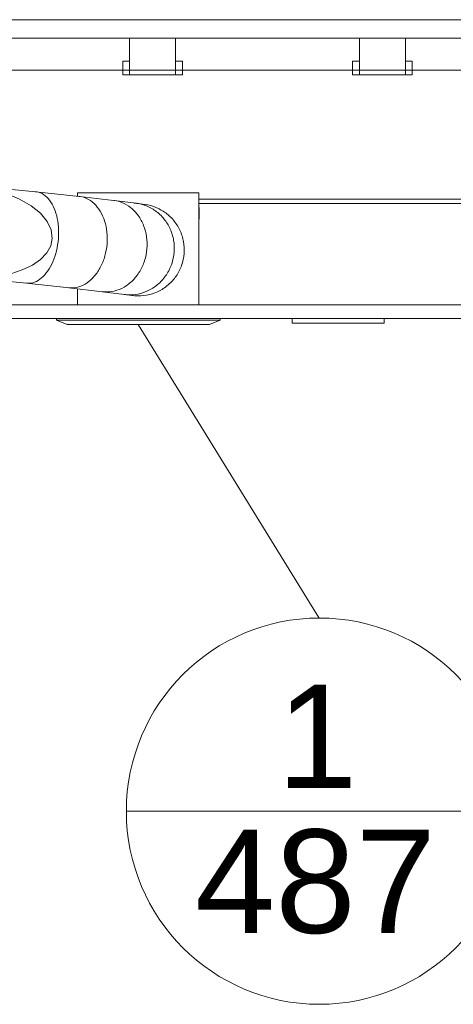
# Model space of a CAD drawing. Header units: metres. Extents: x 3.7 to 90.5, y -1.7 to 14.3.
# Tile 55 of 256: x 38.3 to 39.3, y 0.9 to 3. Entities that reach past the tile are written whole.
import ezdxf

# ---------------------------------------------------------------- set-up
doc = ezdxf.new("R2010")
doc.units = ezdxf.units.M
for name, color, linetype, lineweight in [('A-CLNG', 7, 'Continuous', 18), ('A-FLOR', 7, 'Continuous', 18), ('A-FLOR-MCUT', 7, 'Continuous', 18), ('E-LITE-EQPM', 7, 'Continuous', 18), ('FLEXIVEIS', 7, 'Continuous', 18), ('G-IMPT', 7, 'Continuous', 18), ('S-BEAM', 7, 'Continuous', 18), ('TERMINAIS', 7, 'Continuous', 18)]:
    doc.layers.add(name, color=color, linetype=linetype, lineweight=lineweight)
doc.layers.add('M-HVAC-CDFF-IDEN', color=1, linetype='Continuous', lineweight=9, true_color=0xff0000)
doc.styles.add('Arial_1', font='arial.ttf', dxfattribs={"height": 0.225})

# ---------------------------------------------------------------- blocks, each defined once
blk = doc.blocks.new('Luminária Quadrada - 0300x1200mm_1 Lamp_ - 277V-V19-Corte 1')
at = {"layer": 'E-LITE-EQPM'}
for p, q in [((23.4973, 2.15), (23.4973, 2.16)), ((23.6973, 2.15), (23.4973, 2.15)), ((23.6973, 2.15), (23.6973, 2.16))]:
    blk.add_line(p, q, dxfattribs=at)
blk = doc.blocks.new('4 GRE - ESCOLA DE CINEMA E AUDIOVISUAL CINE REX R07_rvt-1-Corte 1')
at = {"layer": 'A-CLNG'}
for p, q in [((40.0573, 2.39), (35.1673, 2.39)), ((35.1673, 2.36), (40.0573, 2.36))]:
    blk.add_line(p, q, dxfattribs=at)
at = {"layer": 'A-FLOR'}
blk.add_line((35.1673, 2.9), (40.0573, 2.9), dxfattribs=at)
at = {"layer": 'A-FLOR-MCUT'}
blk.add_line((40.0573, 3.01), (35.1673, 3.01), dxfattribs=at)
at = {"layer": 'S-BEAM'}
blk.add_line((38.7145, 2.62), (39.8676, 2.62), dxfattribs=at)
at = {"layer": 'E-LITE-EQPM', "lineweight": 18}
blk.add_blockref('Luminária Quadrada - 0300x1200mm_1 Lamp_ - 277V-V19-Corte 1', (15.4202, 0.2), dxfattribs=at)
blk = doc.blocks.new('Family - V103-298995-Corte 1')
at = {"layer": 'S-BEAM'}
blk.add_line((38.7145, 2.61), (39.8676, 2.61), dxfattribs=at)
blk = doc.blocks.new('Family - L105-299078-Corte 1')
at = {"layer": 'A-FLOR'}
for p, q in [((40.0188, 3.01), (35.2085, 3.01)), ((35.2085, 2.97), (40.0188, 2.97)), ((38.6636, 2.97), (38.5636, 2.97)), ((38.5636, 2.97), (38.5636, 2.9485)), ((38.6636, 2.9115), (38.6636, 2.97)), ((39.1636, 2.97), (39.0636, 2.97)), ((39.0636, 2.97), (39.0636, 2.9485)), ((39.1636, 2.9115), (39.1636, 2.97)), ((38.5636, 2.9485), (38.5636, 2.89)), ((39.0636, 2.9485), (39.0636, 2.89)), ((38.5636, 2.92), (38.5486, 2.92)), ((38.5486, 2.92), (38.5486, 2.9119)), ((38.5486, 2.9119), (38.5486, 2.89)), ((38.5636, 2.8981), (38.5636, 2.92)), ((38.6786, 2.92), (38.6636, 2.92)), ((38.6636, 2.92), (38.6636, 2.9119)), ((38.6636, 2.9119), (38.6636, 2.89)), ((38.6786, 2.8981), (38.6786, 2.92)), ((39.0636, 2.92), (39.0486, 2.92)), ((39.0486, 2.92), (39.0486, 2.9119)), ((39.0486, 2.9119), (39.0486, 2.89)), ((39.0636, 2.8981), (39.0636, 2.92)), ((39.1786, 2.92), (39.1636, 2.92)), ((39.1636, 2.92), (39.1636, 2.9119)), ((39.1636, 2.9119), (39.1636, 2.89)), ((39.1786, 2.8981), (39.1786, 2.92)), ((38.5636, 2.89), (38.5636, 2.8981)), ((38.6636, 2.89), (38.6636, 2.9115)), ((38.6786, 2.89), (38.6786, 2.8981)), ((39.0636, 2.89), (39.0636, 2.8981)), ((39.1636, 2.89), (39.1636, 2.9115)), ((39.1786, 2.89), (39.1786, 2.8981)), ((38.5486, 2.89), (38.5636, 2.89)), ((38.5636, 2.89), (38.6636, 2.89)), ((38.6636, 2.89), (38.6786, 2.89)), ((39.0486, 2.89), (39.0636, 2.89)), ((39.0636, 2.89), (39.1636, 2.89)), ((39.1636, 2.89), (39.1786, 2.89))]:
    blk.add_line(p, q, dxfattribs=at)
blk = doc.blocks.new('ESTRUTURAL CINE REX _011_IFC-1-Corte 1')
at = {"layer": 'A-FLOR', "lineweight": 18}
blk.add_blockref('Family - L105-299078-Corte 1', (0, 0), dxfattribs=at)
at = {"layer": 'S-BEAM', "lineweight": 18}
blk.add_blockref('Family - V103-298995-Corte 1', (0, 0), dxfattribs=at)
blk = doc.blocks.new('ADLQ-AG-K-T3 - TROX_DLQ-4-AK-M_400_dwg_QMODEL_2a35ebf9_a11b_4b6d_b549_81fa0526b176-822412-Corte 1')
at = {"layer": 'G-IMPT', "color": 1, "true_color": 0xff0000}
for p, q in [((38.4506, 2.6262), (38.4506, 2.6337)), ((38.4506, 2.6337), (38.4506, 2.6262)), ((38.7145, 2.6337), (38.4506, 2.6337)), ((38.7145, 2.39), (38.7145, 2.6337)), ((38.7145, 2.6337), (38.7145, 2.4029)), ((38.7149, 2.6015), (38.7149, 2.5765)), ((38.7149, 2.6015), (38.7149, 2.5765)), ((38.7149, 2.5957), (38.7149, 2.5957)), ((38.7149, 2.5957), (38.7149, 2.5955)), ((38.7149, 2.5957), (38.7149, 2.5957)), ((38.7149, 2.5955), (38.7149, 2.5957)), ((38.7149, 2.5955), (38.7149, 2.5952)), ((38.7149, 2.5952), (38.7149, 2.5955)), ((38.7149, 2.5953), (38.7149, 2.5954)), ((38.7149, 2.5954), (38.7149, 2.5953)), ((38.7149, 2.5953), (38.7149, 2.5949)), ((38.7149, 2.5949), (38.7149, 2.5953)), ((38.7149, 2.5952), (38.7149, 2.5947)), ((38.7149, 2.5947), (38.7149, 2.5952)), ((38.7149, 2.5951), (38.7149, 2.5925)), ((38.7149, 2.5951), (38.7149, 2.5925)), ((38.7149, 2.5951), (38.7149, 2.595)), ((38.7149, 2.5951), (38.7149, 2.595)), ((38.7149, 2.5949), (38.7149, 2.595)), ((38.7149, 2.595), (38.7149, 2.595)), ((38.7149, 2.5925), (38.7149, 2.595)), ((38.7149, 2.595), (38.7149, 2.5842)), ((38.7149, 2.5842), (38.7149, 2.595)), ((38.7149, 2.595), (38.7149, 2.5949)), ((38.7149, 2.5949), (38.7149, 2.595)), ((38.7149, 2.5947), (38.7149, 2.5949)), ((38.7149, 2.5949), (38.7149, 2.594)), ((38.7149, 2.5949), (38.7149, 2.594)), ((38.7149, 2.5949), (38.7149, 2.5944)), ((38.7149, 2.5944), (38.7149, 2.5949)), ((38.7149, 2.5949), (38.7149, 2.5946)), ((38.7149, 2.5946), (38.7149, 2.5949)), ((38.7149, 2.5944), (38.7149, 2.5947)), ((38.7149, 2.5947), (38.7149, 2.5942)), ((38.7149, 2.5942), (38.7149, 2.5947)), ((38.7149, 2.5946), (38.7149, 2.5943)), ((38.7149, 2.5943), (38.7149, 2.5946)), ((38.7149, 2.594), (38.7149, 2.5944)), ((38.7149, 2.5943), (38.7149, 2.5944)), ((38.7149, 2.5944), (38.7149, 2.5944)), ((38.7149, 2.5944), (38.7149, 2.5944)), ((38.7149, 2.5935), (38.7149, 2.5944)), ((38.7149, 2.5944), (38.7149, 2.5937)), ((38.7149, 2.5937), (38.7149, 2.5944)), ((38.7149, 2.5942), (38.7149, 2.5943)), ((38.7149, 2.5943), (38.7149, 2.5939)), ((38.7149, 2.5939), (38.7149, 2.5943)), ((38.7149, 2.594), (38.7149, 2.5942)), ((38.7149, 2.5942), (38.7149, 2.5936)), ((38.7149, 2.5936), (38.7149, 2.5942)), ((38.7149, 2.5935), (38.7149, 2.594)), ((38.7149, 2.5939), (38.7149, 2.594)), ((38.7149, 2.5936), (38.7149, 2.5939)), ((38.7149, 2.5939), (38.7149, 2.5934)), ((38.7149, 2.5934), (38.7149, 2.5939)), ((38.7149, 2.5938), (38.7149, 2.5929)), ((38.7149, 2.5938), (38.7149, 2.5929)), ((38.7149, 2.5937), (38.7149, 2.5928)), ((38.7149, 2.5928), (38.7149, 2.5937)), ((38.7149, 2.5934), (38.7149, 2.5936)), ((38.7149, 2.5936), (38.7149, 2.593)), ((38.7149, 2.593), (38.7149, 2.5936)), ((38.7149, 2.5929), (38.7149, 2.5935)), ((38.7149, 2.5934), (38.7149, 2.5935)), ((38.7149, 2.5935), (38.7149, 2.5935)), ((38.7149, 2.5935), (38.7149, 2.5935)), ((38.7149, 2.5935), (38.7149, 2.5905)), ((38.7149, 2.5935), (38.7149, 2.5905)), ((38.7149, 2.5931), (38.7149, 2.5934)), ((38.7149, 2.5932), (38.7149, 2.5934)), ((38.7149, 2.5934), (38.7149, 2.5929)), ((38.7149, 2.5929), (38.7149, 2.5934)), ((38.7149, 2.593), (38.7149, 2.5932)), ((38.7149, 2.5929), (38.7149, 2.5931)), ((38.7149, 2.5929), (38.7149, 2.593)), ((38.7149, 2.593), (38.7149, 2.5923)), ((38.7149, 2.5923), (38.7149, 2.593)), ((38.7149, 2.5922), (38.7149, 2.5929)), ((38.7149, 2.5927), (38.7149, 2.5929)), ((38.7149, 2.5926), (38.7149, 2.5929)), ((38.7149, 2.5929), (38.7149, 2.5923)), ((38.7149, 2.5923), (38.7149, 2.5929)), ((38.7149, 2.5928), (38.7149, 2.5919)), ((38.7149, 2.5928), (38.7149, 2.5919)), ((38.7149, 2.5928), (38.7149, 2.5918)), ((38.7149, 2.5918), (38.7149, 2.5928)), ((38.7149, 2.5926), (38.7149, 2.5927)), ((38.7149, 2.5926), (38.7149, 2.5925)), ((38.7149, 2.5924), (38.7149, 2.5926)), ((38.7149, 2.5924), (38.7149, 2.5925)), ((38.7149, 2.5925), (38.7149, 2.5925)), ((38.7149, 2.5925), (38.7149, 2.5925)), ((38.7149, 2.5925), (38.7149, 2.5896)), ((38.7149, 2.5925), (38.7149, 2.5896)), ((38.7149, 2.5925), (38.7149, 2.5842)), ((38.7149, 2.5925), (38.7149, 2.5842)), ((38.7149, 2.5925), (38.7149, 2.5925)), ((38.7149, 2.5925), (38.7149, 2.5925)), ((38.7149, 2.5925), (38.7149, 2.5923)), ((38.7149, 2.5923), (38.7149, 2.5925)), ((38.7149, 2.5923), (38.7149, 2.5924)), ((38.7149, 2.5922), (38.7149, 2.5924)), ((38.7149, 2.5922), (38.7149, 2.5923)), ((38.7149, 2.5923), (38.7149, 2.592)), ((38.7149, 2.592), (38.7149, 2.5923)), ((38.7149, 2.5923), (38.7149, 2.5918)), ((38.7149, 2.5923), (38.7149, 2.5917)), ((38.7149, 2.5918), (38.7149, 2.5923)), ((38.7149, 2.5917), (38.7149, 2.5923)), ((38.7149, 2.5915), (38.7149, 2.5922)), ((38.7149, 2.592), (38.7149, 2.5922)), ((38.7149, 2.592), (38.7149, 2.5922)), ((38.7149, 2.5921), (38.7149, 2.5905)), ((38.7149, 2.5917), (38.7149, 2.592)), ((38.7149, 2.5918), (38.7149, 2.592)), ((38.7149, 2.592), (38.7149, 2.5916)), ((38.7149, 2.5916), (38.7149, 2.592)), ((38.7149, 2.5918), (38.7149, 2.5905)), ((38.7149, 2.5918), (38.7149, 2.5907)), ((38.7149, 2.5907), (38.7149, 2.5918)), ((38.7149, 2.5918), (38.7149, 2.5913)), ((38.7149, 2.5913), (38.7149, 2.5918)), ((38.7149, 2.5915), (38.7149, 2.5917)), ((38.7149, 2.5917), (38.7149, 2.5911)), ((38.7149, 2.5911), (38.7149, 2.5917)), ((38.7149, 2.5916), (38.7149, 2.5909)), ((38.7149, 2.5916), (38.7149, 2.5909)), ((38.7149, 2.5916), (38.7149, 2.5912)), ((38.7149, 2.5912), (38.7149, 2.5916)), ((38.7149, 2.5908), (38.7149, 2.5915)), ((38.7149, 2.5912), (38.7149, 2.5915)), ((38.7149, 2.5913), (38.7149, 2.5908)), ((38.7149, 2.5908), (38.7149, 2.5913)), ((38.7149, 2.591), (38.7149, 2.5912)), ((38.7149, 2.5912), (38.7149, 2.5907)), ((38.7149, 2.5907), (38.7149, 2.5912)), ((38.7149, 2.5911), (38.7149, 2.5905)), ((38.7149, 2.5905), (38.7149, 2.5911)), ((38.7149, 2.5907), (38.7149, 2.591)), ((38.7149, 2.5901), (38.7149, 2.5908)), ((38.7149, 2.5905), (38.7149, 2.5908)), ((38.7149, 2.5908), (38.7149, 2.5904)), ((38.7149, 2.5905), (38.7149, 2.5907)), ((38.7149, 2.5907), (38.7149, 2.5901)), ((38.7149, 2.5907), (38.7149, 2.5895)), ((38.7149, 2.5895), (38.7149, 2.5907)), ((38.7149, 2.5901), (38.7149, 2.5907)), ((38.7149, 2.5902), (38.7149, 2.5905)), ((38.7149, 2.5905), (38.7149, 2.5901)), ((38.7149, 2.5905), (38.7149, 2.59)), ((38.7149, 2.59), (38.7149, 2.5905)), ((38.7149, 2.5904), (38.7149, 2.5901)), ((38.7149, 2.59), (38.7149, 2.5902)), ((38.7149, 2.5894), (38.7149, 2.5901)), ((38.7149, 2.5901), (38.7149, 2.5895)), ((38.7149, 2.5895), (38.7149, 2.5901)), ((38.7149, 2.5901), (38.7149, 2.5898)), ((38.7149, 2.5898), (38.7149, 2.5901)), ((38.7149, 2.5899), (38.7149, 2.59)), ((38.7149, 2.59), (38.7149, 2.5895)), ((38.7149, 2.5895), (38.7149, 2.59)), ((38.7149, 2.5899), (38.7149, 2.5896)), ((38.7149, 2.5897), (38.7149, 2.5898)), ((38.7149, 2.5898), (38.7149, 2.5897)), ((38.7149, 2.5898), (38.7149, 2.5898)), ((38.7149, 2.5898), (38.7149, 2.5887)), ((38.7149, 2.5898), (38.7149, 2.5875)), ((38.7149, 2.5898), (38.7149, 2.5875)), ((38.7149, 2.5898), (38.7149, 2.5862)), ((38.7149, 2.5898), (38.7149, 2.5862)), ((38.7149, 2.5862), (38.7149, 2.5898)), ((38.7149, 2.5898), (38.7149, 2.5877)), ((38.7149, 2.5877), (38.7149, 2.5898)), ((38.7149, 2.5877), (38.7149, 2.5898)), ((38.7149, 2.5898), (38.7149, 2.5886)), ((38.7149, 2.5898), (38.7149, 2.5886)), ((38.7149, 2.5898), (38.7149, 2.5887)), ((38.7149, 2.5877), (38.7149, 2.5898)), ((38.7149, 2.5877), (38.7149, 2.5898)), ((38.7149, 2.5898), (38.7149, 2.5842)), ((38.7149, 2.5898), (38.7149, 2.5842)), ((38.7149, 2.5874), (38.7149, 2.5898)), ((38.7149, 2.587), (38.7149, 2.5898)), ((38.7149, 2.5898), (38.7149, 2.5897)), ((38.7149, 2.5897), (38.7149, 2.5898)), ((38.7149, 2.5896), (38.7149, 2.5897)), ((38.7149, 2.5897), (38.7149, 2.5896)), ((38.7149, 2.5897), (38.7149, 2.5896)), ((38.7149, 2.5896), (38.7149, 2.5897)), ((38.7149, 2.5894), (38.7149, 2.5896)), ((38.7149, 2.5896), (38.7149, 2.5893)), ((38.7149, 2.5896), (38.7149, 2.5885)), ((38.7149, 2.5896), (38.7149, 2.5896)), ((38.7149, 2.5895), (38.7149, 2.5889)), ((38.7149, 2.5895), (38.7149, 2.5884)), ((38.7149, 2.5889), (38.7149, 2.5895)), ((38.7149, 2.5884), (38.7149, 2.5895)), ((38.7149, 2.5895), (38.7149, 2.5892)), ((38.7149, 2.5892), (38.7149, 2.5895)), ((38.7149, 2.5888), (38.7149, 2.5894)), ((38.7149, 2.5894), (38.7149, 2.588)), ((38.7149, 2.5893), (38.7149, 2.5889)), ((38.7149, 2.5892), (38.7149, 2.589)), ((38.7149, 2.589), (38.7149, 2.5892)), ((38.7149, 2.5883), (38.7149, 2.589)), ((38.7149, 2.5883), (38.7149, 2.589)), ((38.7149, 2.589), (38.7149, 2.589)), ((38.7149, 2.589), (38.7149, 2.589)), ((38.7149, 2.5889), (38.7149, 2.5885)), ((38.7149, 2.5889), (38.7149, 2.5884)), ((38.7149, 2.5884), (38.7149, 2.5889)), ((38.7149, 2.5882), (38.7149, 2.5888)), ((38.7149, 2.5887), (38.7149, 2.5876)), ((38.7149, 2.5887), (38.7149, 2.5887)), ((38.7149, 2.5887), (38.7149, 2.5876)), ((38.7149, 2.5885), (38.7149, 2.5886)), ((38.7149, 2.5886), (38.7149, 2.5885)), ((38.7149, 2.5886), (38.7149, 2.5842)), ((38.7149, 2.5886), (38.7149, 2.5842)), ((38.7149, 2.5884), (38.7149, 2.5885)), ((38.7149, 2.5885), (38.7149, 2.5884)), ((38.7149, 2.5885), (38.7149, 2.588)), ((38.7149, 2.5885), (38.7149, 2.5841)), ((38.7149, 2.5885), (38.7149, 2.5841)), ((38.7149, 2.5885), (38.7149, 2.5841)), ((38.7149, 2.5883), (38.7149, 2.5884)), ((38.7149, 2.5884), (38.7149, 2.5883)), ((38.7149, 2.5884), (38.7149, 2.5873)), ((38.7149, 2.5884), (38.7149, 2.5878)), ((38.7149, 2.5878), (38.7149, 2.5884)), ((38.7149, 2.5873), (38.7149, 2.5884)), ((38.7149, 2.5883), (38.7149, 2.588)), ((38.7149, 2.5883), (38.7149, 2.5881)), ((38.7149, 2.5878), (38.7149, 2.5882)), ((38.7149, 2.5881), (38.7149, 2.5878)), ((38.7149, 2.588), (38.7149, 2.5875)), ((38.7149, 2.5878), (38.7149, 2.5841)), ((38.7149, 2.5878), (38.7149, 2.5875)), ((38.7149, 2.5872), (38.7149, 2.5878)), ((38.7149, 2.5872), (38.7149, 2.5878)), ((38.7149, 2.5878), (38.7149, 2.5874)), ((38.7149, 2.5874), (38.7149, 2.5878)), ((38.7149, 2.5842), (38.7149, 2.5877)), ((38.7149, 2.5877), (38.7149, 2.5842)), ((38.7149, 2.5877), (38.7149, 2.5842)), ((38.7149, 2.5865), (38.7149, 2.5877)), ((38.7149, 2.5865), (38.7149, 2.5877)), ((38.7149, 2.5876), (38.7149, 2.5864)), ((38.7149, 2.5876), (38.7149, 2.5864)), ((38.7149, 2.5875), (38.7149, 2.5872)), ((38.7149, 2.5875), (38.7149, 2.5869)), ((38.7149, 2.5875), (38.7149, 2.5874)), ((38.7149, 2.5875), (38.7149, 2.5865)), ((38.7149, 2.5874), (38.7149, 2.587)), ((38.7149, 2.587), (38.7149, 2.5874)), ((38.7149, 2.5873), (38.7149, 2.5863)), ((38.7149, 2.5863), (38.7149, 2.5873)), ((38.7149, 2.5872), (38.7149, 2.5869)), ((38.7149, 2.587), (38.7149, 2.5861)), ((38.7149, 2.587), (38.7149, 2.5861)), ((38.7149, 2.587), (38.7149, 2.5842)), ((38.7149, 2.587), (38.7149, 2.5867)), ((38.7149, 2.5867), (38.7149, 2.587)), ((38.7149, 2.5869), (38.7149, 2.5866)), ((38.7149, 2.5869), (38.7149, 2.5863)), ((38.7149, 2.5867), (38.7149, 2.5866)), ((38.7149, 2.5866), (38.7149, 2.5867)), ((38.7149, 2.5866), (38.7149, 2.5863)), ((38.7149, 2.5866), (38.7149, 2.5865)), ((38.7149, 2.5865), (38.7149, 2.5866)), ((38.7149, 2.5865), (38.7149, 2.5842)), ((38.7149, 2.5865), (38.7149, 2.5865)), ((38.7149, 2.5865), (38.7149, 2.5842)), ((38.7149, 2.5865), (38.7149, 2.5842)), ((38.7149, 2.5865), (38.7149, 2.5842)), ((38.7149, 2.5865), (38.7149, 2.5842)), ((38.7149, 2.5865), (38.7149, 2.5842)), ((38.7149, 2.5865), (38.7149, 2.5842)), ((38.7149, 2.5864), (38.7149, 2.5853)), ((38.7149, 2.5864), (38.7149, 2.5853)), ((38.7149, 2.5863), (38.7149, 2.5858)), ((38.7149, 2.5863), (38.7149, 2.586)), ((38.7149, 2.5863), (38.7149, 2.5854)), ((38.7149, 2.5854), (38.7149, 2.5863)), ((38.7149, 2.5862), (38.7149, 2.5842)), ((38.7149, 2.586), (38.7149, 2.5857)), ((38.7149, 2.5859), (38.7149, 2.585)), ((38.7149, 2.5859), (38.7149, 2.585)), ((38.7149, 2.5858), (38.7149, 2.5853)), ((38.7149, 2.5855), (38.7149, 2.5858)), ((38.7149, 2.5845), (38.7149, 2.5858)), ((38.7149, 2.5857), (38.7149, 2.5855)), ((38.7149, 2.5855), (38.7149, 2.5854)), ((38.7149, 2.5854), (38.7149, 2.5855)), ((38.7149, 2.5854), (38.7149, 2.5853)), ((38.7149, 2.5853), (38.7149, 2.5854)), ((38.7149, 2.5854), (38.7149, 2.5846)), ((38.7149, 2.5846), (38.7149, 2.5854)), ((38.7149, 2.5853), (38.7149, 2.5849)), ((38.7149, 2.5853), (38.7149, 2.5852)), ((38.7149, 2.5852), (38.7149, 2.5853)), ((38.7149, 2.5853), (38.7149, 2.5842)), ((38.7149, 2.5853), (38.7149, 2.5842)), ((38.7149, 2.5849), (38.7149, 2.5845)), ((38.7149, 2.5849), (38.7149, 2.584)), ((38.7149, 2.5849), (38.7149, 2.584)), ((38.7149, 2.5846), (38.7149, 2.5841)), ((38.7149, 2.5841), (38.7149, 2.5846)), ((38.7149, 2.5845), (38.7149, 2.5843)), ((38.7149, 2.5842), (38.7149, 2.5845)), ((38.7149, 2.5843), (38.7149, 2.5841)), ((38.7149, 2.5841), (38.7149, 2.5842)), ((38.7149, 2.5841), (38.7149, 2.584)), ((38.7149, 2.584), (38.7149, 2.5841)), ((38.7149, 2.5841), (38.7149, 2.5838)), ((38.7149, 2.5838), (38.7149, 2.5841)), ((38.7149, 2.5838), (38.7149, 2.5837)), ((38.7149, 2.5837), (38.7149, 2.5838)), ((38.4506, 2.39), (38.4506, 2.425)), ((38.4506, 2.425), (38.4506, 2.4029)), ((38.4046, 2.36), (38.4046, 2.3564)), ((38.7606, 2.3564), (38.4046, 2.3564)), ((38.4046, 2.3564), (38.4278, 2.3475)), ((38.7606, 2.3564), (38.7373, 2.3475)), ((38.7606, 2.36), (38.7606, 2.3564)), ((38.4278, 2.3475), (38.4291, 2.3482)), ((38.7373, 2.3475), (38.4278, 2.3475))]:
    blk.add_line(p, q, dxfattribs=at)
blk = doc.blocks.new('ADLQ-AG-K-T3 - TROX_DLQ-4-AK-M_400_dwg-822411-Corte 1')
blk.add_blockref('ADLQ-AG-K-T3 - TROX_DLQ-4-AK-M_400_dwg_QMODEL_2a35ebf9_a11b_4b6d_b549_81fa0526b176-822412-Corte 1', (0, 0))
blk = doc.blocks.new('ADLQ-AG-K-T3 - DIFUSOR 4 VIAS ADLQ-AG-K T3 _DIÂMETRO 200_-947537-Corte 1')
blk.add_blockref('ADLQ-AG-K-T3 - TROX_DLQ-4-AK-M_400_dwg-822411-Corte 1', (0, 0))
blk = doc.blocks.new('M_Identificador de terminal de ar_BTS - Em caixas-852561-Corte 1')
at = {"layer": 'M-HVAC-CDFF-IDEN'}
blk.add_line((9.0048, 7.473), (9.8448, 7.473), dxfattribs=at)
blk.add_circle((9.4248, 7.473), 0.42, dxfattribs=at)

msp = doc.modelspace()

# ---------------------------------------------------------------- linework, layer by layer
at = {"layer": 'FLEXIVEIS', "color": 4, "true_color": 0x00ffff}
for p, q in [((38.3594, 2.6359), (38.2515, 2.646)), ((38.4537, 2.6259), (38.3599, 2.6359)), ((38.5284, 2.6171), (38.4543, 2.6258)), ((38.5777, 2.6109), (38.529, 2.6171)), ((38.5958, 2.6085), (38.5783, 2.6108)), ((38.2343, 2.4467), (38.34, 2.4369)), ((38.3395, 2.4369), (38.432, 2.4271)), ((38.4315, 2.4271), (38.5049, 2.4185)), ((38.5042, 2.4186), (38.5526, 2.4125)), ((38.552, 2.4126), (38.5694, 2.4103))]:
    msp.add_line(p, q, dxfattribs=at)
at = {"layer": 'FLEXIVEIS', "color": 4, "true_color": 0x00ffff, "flags": 128}
for points in [[(38.3954, 2.5344), (38.3931, 2.553), (38.3844, 2.5715), (38.3697, 2.5892), (38.3495, 2.6056), (38.3244, 2.6201), (38.2952, 2.6322), (38.263, 2.6416)], [(38.2469, 2.4491), (38.2769, 2.452), (38.3049, 2.4576), (38.3302, 2.4658), (38.3521, 2.4762), (38.37, 2.4886), (38.3834, 2.5027), (38.392, 2.5182), (38.3954, 2.5344)]]:
    msp.add_lwpolyline(points, dxfattribs=at)
at = {"layer": 'FLEXIVEIS', "color": 4, "true_color": 0x00ffff}
for points in [[(38.4087, 2.5332), (38.4094, 2.5419), (38.4095, 2.5593), (38.4056, 2.584), (38.3979, 2.6054), (38.3869, 2.6221), (38.3733, 2.6329), (38.3632, 2.6358), (38.3581, 2.636)], [(38.5145, 2.5219), (38.5153, 2.5306), (38.5152, 2.5481), (38.51, 2.5729), (38.5003, 2.5944), (38.4867, 2.6114), (38.4701, 2.6226), (38.4578, 2.6257), (38.4516, 2.6261)], [(38.6012, 2.5117), (38.602, 2.5204), (38.6015, 2.538), (38.5951, 2.5629), (38.5833, 2.5847), (38.5669, 2.602), (38.5471, 2.6136), (38.5326, 2.6169), (38.5252, 2.6174)], [(38.6605, 2.5043), (38.6612, 2.5129), (38.6605, 2.5305), (38.6528, 2.5556), (38.6392, 2.5776), (38.6206, 2.5952), (38.5982, 2.6071), (38.5817, 2.6107), (38.5734, 2.6114)], [(38.6823, 2.5013), (38.683, 2.51), (38.6821, 2.5276), (38.674, 2.5528), (38.6597, 2.5749), (38.6401, 2.5926), (38.6166, 2.6047), (38.5994, 2.6084), (38.5907, 2.6091)], [(38.3413, 2.4368), (38.3465, 2.4365), (38.357, 2.4382), (38.3722, 2.4475), (38.3859, 2.4629), (38.3971, 2.4832), (38.4051, 2.5072), (38.4079, 2.5245), (38.4087, 2.5332)], [(38.4342, 2.4269), (38.4405, 2.4265), (38.4532, 2.428), (38.4715, 2.4369), (38.4879, 2.452), (38.5013, 2.4721), (38.5106, 2.4959), (38.5138, 2.5132), (38.5145, 2.5219)], [(38.5081, 2.4182), (38.5155, 2.4177), (38.5304, 2.4189), (38.5519, 2.4275), (38.571, 2.4422), (38.5864, 2.4621), (38.597, 2.4858), (38.6005, 2.503), (38.6012, 2.5117)], [(38.5569, 2.412), (38.5653, 2.4114), (38.5821, 2.4124), (38.6062, 2.4206), (38.6275, 2.4351), (38.6445, 2.4548), (38.6562, 2.4783), (38.6598, 2.4956), (38.6605, 2.5043)], [(38.6007, 2.411), (38.6093, 2.4126), (38.626, 2.418), (38.6482, 2.4323), (38.6659, 2.4519), (38.6779, 2.4754), (38.6816, 2.4927), (38.6823, 2.5013)], [(38.3395, 2.4369), (38.3401, 2.4369), (38.3407, 2.4368), (38.3413, 2.4368)], [(38.4315, 2.4271), (38.4324, 2.427), (38.4333, 2.427), (38.4342, 2.4269)], [(38.5042, 2.4186), (38.5055, 2.4184), (38.5068, 2.4183), (38.5081, 2.4182)], [(38.552, 2.4126), (38.5536, 2.4124), (38.5553, 2.4122), (38.5569, 2.412)], [(38.5682, 2.4104), (38.5703, 2.4101), (38.5725, 2.4099), (38.5746, 2.4097)], [(38.5746, 2.4097), (38.5833, 2.409), (38.5921, 2.4094), (38.6007, 2.411)]]:
    msp.add_open_spline(points, degree=3, dxfattribs=at)
at = {"layer": 'M-HVAC-CDFF-IDEN'}
msp.add_line((38.5826, 2.3475), (38.9764, 1.709), dxfattribs=at)

# ---------------------------------------------------------------- block references
at = {"lineweight": 5}
for name in ['4 GRE - ESCOLA DE CINEMA E AUDIOVISUAL CINE REX R07_rvt-1-Corte 1', 'ESTRUTURAL CINE REX _011_IFC-1-Corte 1']:
    msp.add_blockref(name, (0, 0), dxfattribs=at)
at = {"layer": 'M-HVAC-CDFF-IDEN'}
msp.add_blockref('M_Identificador de terminal de ar_BTS - Em caixas-852561-Corte 1', (29.5517, -6.184), dxfattribs=at)
at = {"layer": 'TERMINAIS', "color": 1, "true_color": 0xff0000}
msp.add_blockref('ADLQ-AG-K-T3 - DIFUSOR 4 VIAS ADLQ-AG-K T3 _DIÂMETRO 200_-947537-Corte 1', (0, 0), dxfattribs=at)

# ---------------------------------------------------------------- texts
at = {"layer": 'M-HVAC-CDFF-IDEN', "color": 7, "char_height": 0.225, "attachment_point": 1, "style": 'Arial_1'}
for s, insert, width in [('1', (38.8843, 1.5641), 0.216456), ('487', (38.7058, 1.2491), 0.649367)]:
    msp.add_mtext(s, dxfattribs=dict(at, insert=insert, width=width))

doc.saveas('drawing.dxf')
